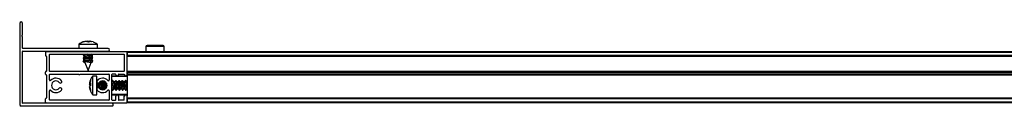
# Model space of a CAD drawing. Header units: millimetres. Extents: x 2867.23 to 2868.93, y 3696.15 to 3696.2.
# Tile 1 of 4: x 2867.2344 to 2867.656, y 3696.1503 to 3696.1863. Entities that reach past the tile are written whole.
import ezdxf

# ---------------------------------------------------------------- set-up
doc = ezdxf.new("R2010")
doc.units = ezdxf.units.MM
doc.layers.add('SANINDUSA', color=3, linetype='Continuous')

msp = doc.modelspace()

# ---------------------------------------------------------------- linework, layer by layer
at = {"layer": 'SANINDUSA'}
for p, q in [((2867.234422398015, 3696.185731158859), (2867.234422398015, 3696.150931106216)), ((2867.235622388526, 3696.180884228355), (2867.235622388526, 3696.185731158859)), ((2867.235598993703, 3696.180819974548), (2867.235392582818, 3696.180573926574)), ((2867.235392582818, 3696.180188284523), (2867.235598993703, 3696.179942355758)), ((2867.235622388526, 3696.175131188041), (2867.235622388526, 3696.179877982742)), ((2867.259672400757, 3696.176754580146), (2867.259672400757, 3696.175031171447)), ((2867.259672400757, 3696.176754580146), (2867.264447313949, 3696.176754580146)), ((2867.260006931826, 3696.176958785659), (2867.25974212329, 3696.176767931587)), ((2867.261486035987, 3696.177752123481), (2867.263035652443, 3696.178085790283)), ((2867.261673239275, 3696.177752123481), (2867.261486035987, 3696.177752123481)), ((2867.263245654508, 3696.178085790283), (2867.261673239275, 3696.177752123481)), ((2867.262953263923, 3696.177938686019), (2867.263541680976, 3696.178085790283)), ((2867.263611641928, 3696.177752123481), (2867.263245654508, 3696.178085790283)), ((2867.263803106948, 3696.178085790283), (2867.263398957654, 3696.177946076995)), ((2867.263555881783, 3696.177752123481), (2867.263733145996, 3696.177752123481)), ((2867.264559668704, 3696.177752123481), (2867.263611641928, 3696.177752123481)), ((2867.263733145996, 3696.177752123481), (2867.264099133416, 3696.178085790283)), ((2867.264052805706, 3696.177752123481), (2867.264099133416, 3696.178085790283)), ((2867.264099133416, 3696.178085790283), (2867.264411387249, 3696.178019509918)), ((2867.264309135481, 3696.178085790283), (2867.264240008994, 3696.177752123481)), ((2867.264309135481, 3696.178085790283), (2867.264559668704, 3696.177752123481)), ((2867.265858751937, 3696.177752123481), (2867.264309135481, 3696.178085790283)), ((2867.265137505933, 3696.177752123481), (2867.264391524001, 3696.177938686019)), ((2867.264447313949, 3696.176754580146), (2867.267672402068, 3696.176754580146)), ((2867.267612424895, 3696.176763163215), (2867.267144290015, 3696.177124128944)), ((2867.267672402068, 3696.175031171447), (2867.267672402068, 3696.176754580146)), ((2867.288444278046, 3696.175785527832), (2867.288425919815, 3696.173681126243)), ((2867.29630456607, 3696.175785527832), (2867.288444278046, 3696.175785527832)), ((2867.295804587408, 3696.176281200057), (2867.288944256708, 3696.176281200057)), ((2867.296322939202, 3696.173681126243), (2867.29630456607, 3696.175785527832)), ((2867.235622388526, 3696.162981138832), (2867.235622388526, 3696.173731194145)), ((2867.272322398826, 3696.175031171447), (2867.235722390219, 3696.175031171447)), ((2867.235722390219, 3696.173831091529), (2867.272322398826, 3696.173831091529)), ((2867.245422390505, 3696.173381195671), (2867.245422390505, 3696.171981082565)), ((2867.245722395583, 3696.173681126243), (2867.280122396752, 3696.173681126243)), ((2867.245822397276, 3696.171681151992), (2867.245722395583, 3696.171681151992)), ((2867.245922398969, 3696.171581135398), (2867.245922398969, 3696.165281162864)), ((2867.24712238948, 3696.165281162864), (2867.24712238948, 3696.172381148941)), ((2867.247222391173, 3696.172481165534), (2867.279122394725, 3696.172481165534)), ((2867.261602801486, 3696.171315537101), (2867.262177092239, 3696.170868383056)), ((2867.262222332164, 3696.171540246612), (2867.261604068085, 3696.171323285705)), ((2867.261995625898, 3696.17240975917), (2867.261618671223, 3696.17213629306)), ((2867.261995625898, 3696.171009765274), (2867.261618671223, 3696.170736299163)), ((2867.261628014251, 3696.172067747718), (2867.26221239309, 3696.171849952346)), ((2867.261995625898, 3696.173809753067), (2867.261818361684, 3696.173681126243)), ((2867.261903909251, 3696.172481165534), (2867.262177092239, 3696.172268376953)), ((2867.261968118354, 3696.173831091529), (2867.262160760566, 3696.173681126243)), ((2867.262023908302, 3696.173681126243), (2867.26212744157, 3696.173707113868)), ((2867.26221239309, 3696.172265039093), (2867.26221239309, 3696.171535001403)), ((2867.26512245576, 3696.171822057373), (2867.265740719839, 3696.17203901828)), ((2867.265132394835, 3696.17110775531), (2867.265132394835, 3696.171827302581)), ((2867.265716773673, 3696.171294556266), (2867.265132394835, 3696.171512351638)), ((2867.265741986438, 3696.170646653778), (2867.265167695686, 3696.171093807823)), ((2867.265741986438, 3696.172046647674), (2867.265184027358, 3696.172481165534)), ((2867.265440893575, 3696.173681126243), (2867.265248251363, 3696.173831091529)), ((2867.265349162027, 3696.173752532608), (2867.265457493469, 3696.173831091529)), ((2867.265349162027, 3696.172352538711), (2867.26552642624, 3696.172481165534)), ((2867.265349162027, 3696.170952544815), (2867.265726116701, 3696.171226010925)), ((2867.279222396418, 3696.172381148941), (2867.279222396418, 3696.165281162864)), ((2867.28042240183, 3696.173681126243), (2868.888422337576, 3696.173681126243)), ((2867.28042240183, 3696.173681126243), (2867.28042240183, 3696.173381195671)), ((2867.28042240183, 3696.173381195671), (2868.888422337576, 3696.173381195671)), ((2867.28042240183, 3696.173381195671), (2867.28042240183, 3696.171981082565)), ((2867.28042240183, 3696.163781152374), (2867.28042240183, 3696.173381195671)), ((2868.888422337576, 3696.171981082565), (2867.28042240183, 3696.171981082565)), ((2868.888422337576, 3696.171681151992), (2867.28042240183, 3696.171681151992)), ((2868.888422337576, 3696.171581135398), (2867.28042240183, 3696.171581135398)), ((2867.261602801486, 3696.169915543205), (2867.262177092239, 3696.16946838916)), ((2867.262222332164, 3696.170140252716), (2867.261604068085, 3696.169923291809)), ((2867.261995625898, 3696.169609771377), (2867.261618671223, 3696.169336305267)), ((2867.261628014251, 3696.170667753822), (2867.26221239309, 3696.17044995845)), ((2867.261628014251, 3696.169267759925), (2867.262296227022, 3696.169018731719)), ((2867.26221239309, 3696.170865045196), (2867.26221239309, 3696.170135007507)), ((2867.26221239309, 3696.1694650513), (2867.26221239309, 3696.169231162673)), ((2867.26221239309, 3696.169231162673), (2867.263672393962, 3696.165531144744)), ((2867.263926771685, 3696.169231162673), (2867.26221239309, 3696.169231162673)), ((2867.263672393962, 3696.165531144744), (2867.265038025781, 3696.168992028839)), ((2867.265033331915, 3696.168990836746), (2867.265740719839, 3696.169239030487)), ((2867.265038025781, 3696.168992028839), (2867.265038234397, 3696.168992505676)), ((2867.26512245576, 3696.170422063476), (2867.265740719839, 3696.170639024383)), ((2867.265132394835, 3696.169707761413), (2867.265132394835, 3696.170427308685)), ((2867.265716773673, 3696.16989456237), (2867.265132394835, 3696.170112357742)), ((2867.265741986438, 3696.169246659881), (2867.265167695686, 3696.169693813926)), ((2867.265349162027, 3696.169552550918), (2867.265726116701, 3696.169826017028)), ((2867.245422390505, 3696.163981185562), (2867.245422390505, 3696.164881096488)), ((2867.245722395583, 3696.16518114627), (2867.245822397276, 3696.16518114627)), ((2867.245822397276, 3696.16368113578), (2867.245722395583, 3696.16368113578)), ((2867.245922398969, 3696.163581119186), (2867.245922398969, 3696.153781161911)), ((2867.24712238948, 3696.161485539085), (2867.24712238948, 3696.163881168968)), ((2867.279122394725, 3696.16518114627), (2867.247222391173, 3696.16518114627)), ((2867.247222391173, 3696.163981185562), (2867.25962239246, 3696.163981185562)), ((2867.260222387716, 3696.163981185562), (2867.272622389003, 3696.163981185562)), ((2867.265703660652, 3696.163157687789), (2867.265533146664, 3696.162955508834)), ((2867.267401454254, 3696.163181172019), (2867.265677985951, 3696.163181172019)), ((2867.265677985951, 3696.155181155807), (2867.265677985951, 3696.163181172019)), ((2867.267401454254, 3696.155181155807), (2867.267401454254, 3696.163181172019)), ((2867.272722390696, 3696.163881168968), (2867.272722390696, 3696.161485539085)), ((2867.273922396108, 3696.152981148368), (2867.273922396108, 3696.163881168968)), ((2867.28042240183, 3696.162981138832), (2867.273922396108, 3696.162981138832)), ((2867.275422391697, 3696.163981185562), (2867.274022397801, 3696.163981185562)), ((2867.28042240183, 3696.163181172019), (2867.274122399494, 3696.163181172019)), ((2867.27552239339, 3696.163781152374), (2867.27552239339, 3696.163881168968)), ((2867.276722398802, 3696.163881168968), (2867.276722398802, 3696.163781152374)), ((2867.276822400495, 3696.163981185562), (2867.279122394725, 3696.163981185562)), ((2867.279222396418, 3696.163781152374), (2867.279222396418, 3696.163881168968)), ((2867.28042240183, 3696.165281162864), (2868.888422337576, 3696.165281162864)), ((2867.28042240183, 3696.16518114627), (2868.888422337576, 3696.16518114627)), ((2867.28042240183, 3696.164881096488), (2868.888422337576, 3696.164881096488)), ((2867.28042240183, 3696.164881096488), (2867.28042240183, 3696.163981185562)), ((2868.888422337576, 3696.163981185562), (2867.28042240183, 3696.163981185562)), ((2867.28042240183, 3696.163781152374), (2867.28042240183, 3696.16368113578)), ((2868.888422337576, 3696.16368113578), (2867.28042240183, 3696.16368113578)), ((2867.28042240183, 3696.163581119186), (2867.28042240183, 3696.16368113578)), ((2868.888422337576, 3696.163581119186), (2867.28042240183, 3696.163581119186)), ((2867.28042240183, 3696.163581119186), (2867.28042240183, 3696.154581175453)), ((2867.235622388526, 3696.151631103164), (2867.235622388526, 3696.162381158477)), ((2867.264547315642, 3696.160762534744), (2867.264346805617, 3696.159870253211)), ((2867.264346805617, 3696.159870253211), (2867.26468050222, 3696.160333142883)), ((2867.26468050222, 3696.159795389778), (2867.264346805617, 3696.159870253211)), ((2867.264383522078, 3696.15986202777), (2867.264346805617, 3696.159686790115)), ((2867.264419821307, 3696.15985380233), (2867.264346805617, 3696.159520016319)), ((2867.264346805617, 3696.159516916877), (2867.264420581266, 3696.15985368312)), ((2867.264346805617, 3696.159520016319), (2867.264600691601, 3696.159088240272)), ((2867.264346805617, 3696.159516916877), (2867.26468050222, 3696.159480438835)), ((2867.26468050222, 3696.159419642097), (2867.264346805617, 3696.158845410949)), ((2867.264483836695, 3696.158857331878), (2867.264346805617, 3696.158842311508)), ((2867.264346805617, 3696.158845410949), (2867.26468050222, 3696.157321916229)), ((2867.264346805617, 3696.158675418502), (2867.264527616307, 3696.158763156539)), ((2867.264346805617, 3696.158671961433), (2867.264525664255, 3696.158753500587)), ((2867.264456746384, 3696.158693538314), (2867.264346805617, 3696.158675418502)), ((2867.264346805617, 3696.158605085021), (2867.264463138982, 3696.158626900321)), ((2867.264346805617, 3696.158608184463), (2867.264630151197, 3696.157262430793)), ((2867.264346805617, 3696.158605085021), (2867.264628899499, 3696.157266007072)), ((2867.264346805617, 3696.158493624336), (2867.264551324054, 3696.15758179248)), ((2867.26468050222, 3696.157006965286), (2867.264346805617, 3696.158492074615)), ((2867.264444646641, 3696.160304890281), (2867.264612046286, 3696.161051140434)), ((2867.264463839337, 3696.160312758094), (2867.26468050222, 3696.161341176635)), ((2867.264464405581, 3696.160312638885), (2867.264632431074, 3696.161110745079)), ((2867.26468050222, 3696.161282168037), (2867.264476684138, 3696.160309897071)), ((2867.26468050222, 3696.161278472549), (2867.264477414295, 3696.160309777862)), ((2867.264697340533, 3696.161300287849), (2867.264516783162, 3696.160773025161)), ((2867.26468050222, 3696.161045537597), (2867.264517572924, 3696.160300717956)), ((2867.26468050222, 3696.160333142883), (2867.26468050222, 3696.159419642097)), ((2867.26468050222, 3696.159419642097), (2867.26468050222, 3696.158942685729)), ((2867.26760145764, 3696.160333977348), (2867.26760145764, 3696.158028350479)), ((2867.268961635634, 3696.160641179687), (2867.268884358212, 3696.160772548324)), ((2867.269603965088, 3696.160641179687), (2867.268926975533, 3696.160641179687)), ((2867.269020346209, 3696.160641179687), (2867.26893438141, 3696.160804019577)), ((2867.269209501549, 3696.160641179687), (2867.269118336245, 3696.160902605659)), ((2867.269800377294, 3696.161077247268), (2867.269579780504, 3696.160587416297)), ((2867.27036162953, 3696.160641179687), (2867.270108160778, 3696.161072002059)), ((2867.270245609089, 3696.160838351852), (2867.270184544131, 3696.161062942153)), ((2867.270420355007, 3696.160641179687), (2867.270198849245, 3696.161060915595)), ((2867.270240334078, 3696.161054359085), (2867.270217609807, 3696.161025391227)), ((2867.271003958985, 3696.160641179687), (2867.270326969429, 3696.160641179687)), ((2867.270334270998, 3696.160804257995), (2867.27036803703, 3696.161028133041)), ((2867.270609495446, 3696.160641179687), (2867.270485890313, 3696.160995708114)), ((2867.271038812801, 3696.160718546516), (2867.270979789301, 3696.160587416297)), ((2867.274048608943, 3696.16118429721), (2867.273922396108, 3696.16090415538)), ((2867.274561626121, 3696.160641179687), (2867.274236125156, 3696.161194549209)), ((2867.274620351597, 3696.160641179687), (2867.274334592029, 3696.161182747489)), ((2867.275203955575, 3696.160641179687), (2867.274526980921, 3696.160641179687)), ((2867.27544860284, 3696.16118429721), (2867.275179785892, 3696.160587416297)), ((2867.275961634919, 3696.160641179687), (2867.275636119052, 3696.161194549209)), ((2867.276020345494, 3696.160641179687), (2867.275734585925, 3696.161182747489)), ((2867.276603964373, 3696.160641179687), (2867.275926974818, 3696.160641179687)), ((2867.276848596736, 3696.16118429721), (2867.276579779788, 3696.160587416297)), ((2867.277361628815, 3696.160641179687), (2867.27703612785, 3696.161194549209)), ((2867.277420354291, 3696.160641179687), (2867.277134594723, 3696.161182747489)), ((2867.278003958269, 3696.160641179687), (2867.277326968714, 3696.160641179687)), ((2867.278248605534, 3696.16118429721), (2867.277979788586, 3696.160587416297)), ((2867.278761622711, 3696.160641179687), (2867.278436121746, 3696.161194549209)), ((2867.278820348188, 3696.160641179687), (2867.27853458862, 3696.161182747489)), ((2867.279403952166, 3696.160641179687), (2867.278726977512, 3696.160641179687)), ((2867.27964859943, 3696.16118429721), (2867.279379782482, 3696.160587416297)), ((2867.280161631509, 3696.160641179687), (2867.279836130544, 3696.161194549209)), ((2867.280220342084, 3696.160641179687), (2867.279934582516, 3696.161182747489)), ((2867.28042240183, 3696.160641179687), (2867.280126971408, 3696.160641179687)), ((2867.24712238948, 3696.152981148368), (2867.24712238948, 3696.156876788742)), ((2867.264517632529, 3696.15759013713), (2867.264698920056, 3696.157062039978)), ((2867.26468050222, 3696.157321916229), (2867.26468050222, 3696.157006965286)), ((2867.26468832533, 3696.157046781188), (2867.264745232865, 3696.156913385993)), ((2867.265677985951, 3696.155181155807), (2867.267401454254, 3696.155181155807)), ((2867.269006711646, 3696.15751634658), (2867.269123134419, 3696.15777479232)), ((2867.269072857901, 3696.157721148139), (2867.269741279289, 3696.157721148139)), ((2867.269493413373, 3696.157721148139), (2867.269639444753, 3696.157302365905)), ((2867.269682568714, 3696.157721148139), (2867.269914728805, 3696.157281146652)), ((2867.269701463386, 3696.157791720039), (2867.269716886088, 3696.157762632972)), ((2867.269738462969, 3696.157721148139), (2867.269701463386, 3696.157722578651)), ((2867.269716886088, 3696.157762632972), (2867.269999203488, 3696.157282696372)), ((2867.269745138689, 3696.157289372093), (2867.269787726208, 3696.157521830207)), ((2867.269842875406, 3696.157282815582), (2867.269885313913, 3696.157336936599)), ((2867.270319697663, 3696.157323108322), (2867.270523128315, 3696.15777479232)), ((2867.270472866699, 3696.157721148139), (2867.271138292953, 3696.157721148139)), ((2867.270893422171, 3696.157721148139), (2867.270943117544, 3696.157578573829)), ((2867.27108256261, 3696.157721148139), (2867.271099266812, 3696.157689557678)), ((2867.271101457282, 3696.157791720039), (2867.271116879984, 3696.157762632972)), ((2867.271138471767, 3696.157721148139), (2867.271101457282, 3696.157722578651)), ((2867.271116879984, 3696.157762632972), (2867.27114030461, 3696.157722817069)), ((2867.27248555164, 3696.157170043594), (2867.272506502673, 3696.157109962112)), ((2867.272506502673, 3696.157109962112), (2867.272519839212, 3696.157160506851)), ((2867.272507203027, 3696.157109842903), (2867.272540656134, 3696.157152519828)), ((2867.272722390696, 3696.156876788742), (2867.272722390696, 3696.152981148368)), ((2867.273922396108, 3696.157753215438), (2867.274266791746, 3696.157167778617)), ((2867.273922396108, 3696.157721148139), (2867.27394129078, 3696.157721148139)), ((2867.273938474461, 3696.157721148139), (2867.273922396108, 3696.157717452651)), ((2867.273922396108, 3696.157645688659), (2867.274168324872, 3696.157179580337)), ((2867.273922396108, 3696.155381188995), (2867.28042240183, 3696.155381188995)), ((2867.274122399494, 3696.155181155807), (2867.28042240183, 3696.155181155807)), ((2867.274454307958, 3696.157178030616), (2867.274723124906, 3696.15777479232)), ((2867.274672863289, 3696.157721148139), (2867.275341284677, 3696.157721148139)), ((2867.275282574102, 3696.157721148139), (2867.27556833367, 3696.157179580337)), ((2867.275301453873, 3696.157791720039), (2867.275316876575, 3696.157762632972)), ((2867.275338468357, 3696.157721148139), (2867.275301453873, 3696.157722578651)), ((2867.275316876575, 3696.157762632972), (2867.275666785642, 3696.157167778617)), ((2867.27552239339, 3696.152981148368), (2867.27552239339, 3696.154581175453)), ((2867.275854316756, 3696.157178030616), (2867.276123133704, 3696.15777479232)), ((2867.276072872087, 3696.157721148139), (2867.276741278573, 3696.157721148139)), ((2867.276682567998, 3696.157721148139), (2867.276968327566, 3696.157179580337)), ((2867.276701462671, 3696.157791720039), (2867.276716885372, 3696.157762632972)), ((2867.276738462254, 3696.157721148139), (2867.276701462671, 3696.157722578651)), ((2867.276716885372, 3696.157762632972), (2867.27706679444, 3696.157167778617)), ((2867.276722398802, 3696.154581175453), (2867.276722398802, 3696.152981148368)), ((2867.277254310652, 3696.157178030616), (2867.2775231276, 3696.15777479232)), ((2867.277472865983, 3696.157721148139), (2867.278141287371, 3696.157721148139)), ((2867.278082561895, 3696.157721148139), (2867.278368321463, 3696.157179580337)), ((2867.278101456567, 3696.157791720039), (2867.278116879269, 3696.157762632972)), ((2867.278138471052, 3696.157721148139), (2867.278101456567, 3696.157722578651)), ((2867.278116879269, 3696.157762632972), (2867.278466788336, 3696.157167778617)), ((2867.27865431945, 3696.157178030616), (2867.278923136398, 3696.15777479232)), ((2867.27887285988, 3696.157721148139), (2867.279541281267, 3696.157721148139)), ((2867.279222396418, 3696.152981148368), (2867.279222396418, 3696.154581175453)), ((2867.279482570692, 3696.157721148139), (2867.279768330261, 3696.157179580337)), ((2867.279501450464, 3696.157791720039), (2867.279516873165, 3696.157762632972)), ((2867.279538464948, 3696.157721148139), (2867.279501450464, 3696.157722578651)), ((2867.279516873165, 3696.157762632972), (2867.279866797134, 3696.157167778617)), ((2867.280054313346, 3696.157178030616), (2867.280323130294, 3696.15777479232)), ((2867.280272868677, 3696.157721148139), (2867.28042240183, 3696.157721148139)), ((2867.28042240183, 3696.151981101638), (2867.28042240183, 3696.154581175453)), ((2867.274122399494, 3696.150331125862), (2867.235022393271, 3696.150331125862)), ((2867.273822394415, 3696.15153108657), (2867.235722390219, 3696.15153108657)), ((2867.245422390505, 3696.151981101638), (2867.245422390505, 3696.153381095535)), ((2867.245722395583, 3696.153681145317), (2867.245822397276, 3696.153681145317)), ((2867.245722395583, 3696.151681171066), (2867.280122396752, 3696.151681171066)), ((2867.272622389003, 3696.152881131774), (2867.247222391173, 3696.152881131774)), ((2867.274022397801, 3696.152881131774), (2867.275422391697, 3696.152881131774)), ((2867.274422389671, 3696.150631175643), (2867.274422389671, 3696.150931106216)), ((2867.279122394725, 3696.152881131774), (2867.276822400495, 3696.152881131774)), ((2867.28042240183, 3696.153781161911), (2868.888422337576, 3696.153781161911)), ((2868.888422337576, 3696.153681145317), (2867.28042240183, 3696.153681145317)), ((2868.888422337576, 3696.153381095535), (2867.28042240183, 3696.153381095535)), ((2867.28042240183, 3696.153381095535), (2867.28042240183, 3696.151981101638)), ((2868.888422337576, 3696.151981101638), (2867.28042240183, 3696.151981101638)), ((2867.28042240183, 3696.151981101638), (2867.28042240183, 3696.151681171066)), ((2868.888422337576, 3696.151681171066), (2867.28042240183, 3696.151681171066))]:
    msp.add_line(p, q, dxfattribs=at)
at = {"layer": 'SANINDUSA', "flags": 128}
for points in [[(2867.261628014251, 3696.172067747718), (2867.261619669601, 3696.172137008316), (2867.261906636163, 3696.172249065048), (2867.26212744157, 3696.172307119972)], [(2867.26221239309, 3696.172254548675), (2867.262203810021, 3696.172257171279), (2867.262203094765, 3696.172275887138), (2867.262422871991, 3696.172257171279), (2867.262828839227, 3696.172203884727), (2867.263357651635, 3696.17212449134), (2867.263926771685, 3696.172031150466)], [(2867.263780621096, 3696.173831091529), (2867.264079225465, 3696.173781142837), (2867.264650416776, 3696.173681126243)], [(2867.265132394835, 3696.171321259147), (2867.265365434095, 3696.171326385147), (2867.265699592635, 3696.171300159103), (2867.265726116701, 3696.171226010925)], [(2867.261628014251, 3696.170667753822), (2867.261619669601, 3696.170737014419), (2867.261906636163, 3696.170849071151), (2867.26212744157, 3696.170907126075)], [(2867.261628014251, 3696.169267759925), (2867.261619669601, 3696.169337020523), (2867.261906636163, 3696.169449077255), (2867.26212744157, 3696.169507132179)], [(2867.26221239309, 3696.170854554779), (2867.262203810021, 3696.170857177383), (2867.262203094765, 3696.170875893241), (2867.262422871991, 3696.170857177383), (2867.262828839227, 3696.17080389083), (2867.263357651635, 3696.170724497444), (2867.263926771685, 3696.17063115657)], [(2867.26221239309, 3696.169454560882), (2867.262203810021, 3696.169457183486), (2867.262203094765, 3696.169475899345), (2867.262422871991, 3696.169457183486), (2867.262828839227, 3696.169403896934), (2867.263357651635, 3696.169324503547), (2867.263926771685, 3696.169231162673)], [(2867.265132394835, 3696.169921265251), (2867.265365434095, 3696.16992639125), (2867.265699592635, 3696.169900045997), (2867.265726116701, 3696.169826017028)], [(2867.273922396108, 3696.160425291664), (2867.273932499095, 3696.160564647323), (2867.274007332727, 3696.161062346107), (2867.274119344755, 3696.161273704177), (2867.274236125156, 3696.161194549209)], [(2867.274454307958, 3696.157178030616), (2867.274383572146, 3696.157088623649), (2867.274251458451, 3696.1571957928), (2867.274119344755, 3696.15760527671), (2867.274007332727, 3696.158254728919), (2867.273932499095, 3696.159045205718), (2867.273922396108, 3696.159224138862)], [(2867.27444560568, 3696.160838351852), (2867.274383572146, 3696.161065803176), (2867.274251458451, 3696.16127668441), (2867.274182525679, 3696.161261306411)], [(2867.275854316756, 3696.157178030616), (2867.275783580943, 3696.157088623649), (2867.275651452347, 3696.1571957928), (2867.275519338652, 3696.15760527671), (2867.275407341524, 3696.158254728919), (2867.275332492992, 3696.159045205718), (2867.275306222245, 3696.159856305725), (2867.275332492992, 3696.160564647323), (2867.275407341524, 3696.161062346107), (2867.275519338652, 3696.161273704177), (2867.275636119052, 3696.161194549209)], [(2867.275845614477, 3696.160838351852), (2867.275783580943, 3696.161065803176), (2867.275651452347, 3696.16127668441), (2867.275585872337, 3696.161264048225)], [(2867.277254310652, 3696.157178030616), (2867.27718357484, 3696.157088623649), (2867.277051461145, 3696.1571957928), (2867.27691934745, 3696.15760527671), (2867.276807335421, 3696.158254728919), (2867.276732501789, 3696.159045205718), (2867.276706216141, 3696.159856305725), (2867.276732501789, 3696.160564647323), (2867.276807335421, 3696.161062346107), (2867.27691934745, 3696.161273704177), (2867.27703612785, 3696.161194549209)], [(2867.277245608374, 3696.160838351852), (2867.27718357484, 3696.161065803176), (2867.277051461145, 3696.16127668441), (2867.276982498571, 3696.161261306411)], [(2867.27865431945, 3696.157178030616), (2867.278583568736, 3696.157088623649), (2867.278451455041, 3696.1571957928), (2867.278319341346, 3696.15760527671), (2867.278207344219, 3696.158254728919), (2867.278132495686, 3696.159045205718), (2867.278106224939, 3696.159856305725), (2867.278132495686, 3696.160564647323), (2867.278207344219, 3696.161062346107), (2867.278319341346, 3696.161273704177), (2867.278436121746, 3696.161194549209)], [(2867.27864560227, 3696.160838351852), (2867.278583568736, 3696.161065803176), (2867.278451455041, 3696.16127668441), (2867.278385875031, 3696.161264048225)], [(2867.280054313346, 3696.157178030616), (2867.279983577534, 3696.157088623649), (2867.279851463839, 3696.1571957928), (2867.279719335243, 3696.15760527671), (2867.279607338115, 3696.158254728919), (2867.279532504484, 3696.159045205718), (2867.279506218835, 3696.159856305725), (2867.279532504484, 3696.160564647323), (2867.279607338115, 3696.161062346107), (2867.279719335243, 3696.161273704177), (2867.279836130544, 3696.161194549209)], [(2867.280045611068, 3696.160838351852), (2867.279983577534, 3696.161065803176), (2867.279851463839, 3696.16127668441), (2867.279785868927, 3696.161264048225)], [(2867.267401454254, 3696.157521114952), (2867.267405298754, 3696.157560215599), (2867.267405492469, 3696.157561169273)], [(2867.274168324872, 3696.157179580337), (2867.274251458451, 3696.157085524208), (2867.274320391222, 3696.157100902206)], [(2867.27556833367, 3696.157179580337), (2867.275651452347, 3696.157085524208), (2867.275724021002, 3696.157104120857)], [(2867.276968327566, 3696.157179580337), (2867.277051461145, 3696.157085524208), (2867.277120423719, 3696.157100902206)], [(2867.278368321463, 3696.157179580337), (2867.278451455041, 3696.157085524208), (2867.278524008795, 3696.157104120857)], [(2867.279768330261, 3696.157179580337), (2867.279851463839, 3696.157085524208), (2867.279924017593, 3696.157104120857)]]:
    msp.add_lwpolyline(points, dxfattribs=at)
at = {"layer": 'SANINDUSA'}
for centre, radius, start, end in [((2867.235022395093, 3696.185731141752), 0.0006000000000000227, 0, 180), ((2867.235622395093, 3696.180381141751), 0.0003000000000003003, 139.9999999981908, 220.0000000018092), ((2867.235522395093, 3696.180884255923), 0.0001000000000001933, 319.9999999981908, 0), ((2867.235522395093, 3696.17987802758), 0.0001000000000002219, 0, 40.00000000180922), ((2867.288944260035, 3696.175781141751), 0.0005000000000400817, 90, 179.5000000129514), ((2867.295804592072, 3696.175781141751), 0.0005000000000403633, 0.4999999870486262, 90), ((2867.235722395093, 3696.175131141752), 0.0001000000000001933, 180, 270), ((2867.235722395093, 3696.173731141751), 0.0001000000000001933, 90, 180), ((2867.245722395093, 3696.173381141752), 0.0003000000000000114, 90, 180), ((2867.245722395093, 3696.171981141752), 0.0003000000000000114, 180, 270), ((2867.245822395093, 3696.171581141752), 0.0001000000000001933, 0, 90), ((2867.247222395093, 3696.172381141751), 9.999999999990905e-05, 90, 180), ((2867.260277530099, 3696.150216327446), 0.021140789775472, 75.0237057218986, 86.40589215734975), ((2867.261838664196, 3696.158062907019), 0.01451060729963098, 74.40055042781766, 83.53243168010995), ((2867.262897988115, 3696.162842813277), 0.00855748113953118, 74.61933256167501, 82.71172069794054), ((2867.272322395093, 3696.174431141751), 0.0006000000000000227, 270, 90), ((2867.279122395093, 3696.172381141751), 0.0001000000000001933, 0, 90), ((2867.280122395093, 3696.173381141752), 0.0003000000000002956, 0, 90), ((2867.260274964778, 3696.148800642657), 0.02115661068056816, 75.02797557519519, 86.40162233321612), ((2867.262897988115, 3696.16144281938), 0.008557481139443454, 74.61933256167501, 82.71172069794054), ((2867.235747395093, 3696.162681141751), 0.0003249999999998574, 112.6198649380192, 247.3801350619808), ((2867.245722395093, 3696.164881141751), 0.0003000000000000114, 90, 180), ((2867.245722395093, 3696.163981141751), 0.0003000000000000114, 180, 270), ((2867.245822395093, 3696.165281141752), 0.0001000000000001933, 270, 0), ((2867.245822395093, 3696.163581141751), 9.999999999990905e-05, 0, 90), ((2867.247222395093, 3696.165281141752), 0.0001000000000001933, 180, 270), ((2867.247222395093, 3696.163881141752), 0.0001000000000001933, 90, 180), ((2867.259922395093, 3696.164106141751), 0.0003250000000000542, 202.6198649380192, 337.3801350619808), ((2867.272622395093, 3696.163881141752), 9.999999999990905e-05, 0, 90), ((2867.274022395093, 3696.163881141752), 9.999999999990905e-05, 90, 180), ((2867.274122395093, 3696.162981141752), 0.0002000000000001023, 90, 180), ((2867.275422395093, 3696.163881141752), 0.0001000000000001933, 0, 90), ((2867.276122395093, 3696.163781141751), 0.0006000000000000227, 180, 0), ((2867.276822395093, 3696.163881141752), 9.999999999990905e-05, 90, 180), ((2867.279122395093, 3696.165281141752), 0.0001000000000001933, 270, 0), ((2867.279122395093, 3696.163881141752), 9.999999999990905e-05, 0, 90), ((2867.279822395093, 3696.163781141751), 0.0006000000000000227, 180, 0), ((2867.247422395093, 3696.161485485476), 0.0003000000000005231, 180, 317.3320744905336), ((2867.249922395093, 3696.159181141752), 0.003100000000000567, 39.79181950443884, 137.3320744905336), ((2867.249922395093, 3696.159181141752), 0.001900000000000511, 39.79181950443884, 320.2081804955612), ((2867.251843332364, 3696.160781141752), 0.0006000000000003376, 219.7918195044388, 39.79181950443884), ((2867.268001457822, 3696.160781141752), 0.0006000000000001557, 140.2081804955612, 320.2081804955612), ((2867.269922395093, 3696.159181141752), 0.003100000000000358, 42.66792550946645, 140.2081804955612), ((2867.280397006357, 3696.159821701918), 0.0120909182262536, 177.8787147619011, 188.7451187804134), ((2867.269922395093, 3696.159181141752), 0.001899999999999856, 219.7918195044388, 140.2081804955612), ((2867.272337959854, 3696.159281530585), 0.003646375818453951, 158.1068506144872, 203.7913734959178), ((2867.277850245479, 3696.159602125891), 0.008173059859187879, 169.5968435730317, 196.4821540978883), ((2867.27373791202, 3696.159281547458), 0.003646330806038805, 158.1068520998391, 203.7919750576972), ((2867.281958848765, 3696.159746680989), 0.01085631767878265, 175.2788467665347, 190.1011884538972), ((2867.279835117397, 3696.159630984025), 0.008278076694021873, 176.6943794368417, 188.5064667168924), ((2867.272422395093, 3696.161485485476), 0.0002999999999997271, 222.6679255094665, 0), ((2867.277937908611, 3696.159281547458), 0.003646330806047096, 158.1068520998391, 203.7919750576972), ((2867.279337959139, 3696.159281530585), 0.003646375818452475, 158.1068506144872, 203.7913734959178), ((2867.280737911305, 3696.159281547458), 0.003646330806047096, 158.1068520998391, 203.7919750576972), ((2867.282137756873, 3696.15928152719), 0.003646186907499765, 158.1056001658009, 203.7926239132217), ((2867.283537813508, 3696.159281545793), 0.003646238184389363, 158.1062390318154, 203.7925881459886), ((2867.247422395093, 3696.156876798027), 0.0003000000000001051, 42.66792550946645, 180), ((2867.249922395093, 3696.159181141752), 0.003100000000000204, 222.6679255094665, 320.2081804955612), ((2867.251843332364, 3696.157581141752), 0.0006000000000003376, 320.2081804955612, 140.2081804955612), ((2867.268001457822, 3696.157581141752), 0.0006000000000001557, 39.79181950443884, 219.7918195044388), ((2867.269922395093, 3696.159181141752), 0.003100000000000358, 219.7918195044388, 317.3320744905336), ((2867.272422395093, 3696.156876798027), 0.0002999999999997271, 0, 137.3320744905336), ((2867.274122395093, 3696.155381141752), 0.0002000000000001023, 180, 270), ((2867.276122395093, 3696.154581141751), 0.000600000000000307, 0, 180), ((2867.279822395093, 3696.154581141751), 0.0006000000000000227, 0, 180), ((2867.235022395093, 3696.150931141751), 0.0006000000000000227, 180, 270), ((2867.235722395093, 3696.151631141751), 0.0001000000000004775, 180, 270), ((2867.245722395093, 3696.153381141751), 0.0002999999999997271, 90, 180), ((2867.245722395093, 3696.151981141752), 0.0003000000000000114, 180, 270), ((2867.245822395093, 3696.153781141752), 0.0001000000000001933, 270, 0), ((2867.247222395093, 3696.152981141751), 0.0001000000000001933, 180, 270), ((2867.272622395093, 3696.152981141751), 9.999999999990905e-05, 270, 0), ((2867.273822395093, 3696.150931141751), 0.0006000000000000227, 0, 90), ((2867.274022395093, 3696.152981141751), 9.999999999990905e-05, 180, 270), ((2867.274122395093, 3696.150631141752), 0.0003000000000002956, 270, 0), ((2867.275422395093, 3696.152981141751), 9.999999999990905e-05, 270, 0), ((2867.276822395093, 3696.152981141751), 0.0001000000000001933, 180, 270), ((2867.279122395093, 3696.152981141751), 0.0001000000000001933, 270, 0), ((2867.280122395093, 3696.151981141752), 0.0003000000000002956, 270, 0)]:
    msp.add_arc(centre, radius, start, end, dxfattribs=at)
for centre, major_axis, ratio, start_param, end_param in [((2867.263672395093, 3696.172026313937), (0.001459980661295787, -0.0002389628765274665), 0.03144656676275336, 1.400823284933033, 3.14673963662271), ((2867.263672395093, 3696.170626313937), (0.001459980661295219, -0.0002389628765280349), 0.03144656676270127, 1.400823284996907, 3.146739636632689), ((2867.263672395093, 3696.169226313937), (0.001459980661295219, -0.0002389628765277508), 0.03144656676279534, 1.40082328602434, 3.146739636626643), ((2867.269006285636, 3696.159181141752), (-8.132108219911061e-05, 0.001459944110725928), 0.157089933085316, 6.2744353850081, 9.06418403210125), ((2867.270406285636, 3696.159181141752), (-8.13210821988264e-05, 0.001459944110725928), 0.1570899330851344, 6.274435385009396, 9.064184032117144), ((2867.271806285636, 3696.159181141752), (-8.132108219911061e-05, 0.001459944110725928), 0.1570899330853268, 0.8824429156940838, 2.113694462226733), ((2867.274606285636, 3696.159181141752), (-8.132108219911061e-05, 0.001459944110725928), 0.1570899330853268, 6.2744353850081, 9.064184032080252), ((2867.276006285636, 3696.159181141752), (-8.13210821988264e-05, 0.001459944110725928), 0.1570899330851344, 6.274435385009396, 9.064184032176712), ((2867.277406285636, 3696.159181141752), (-8.132108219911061e-05, 0.001459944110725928), 0.1570899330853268, 6.274435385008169, 9.064184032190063), ((2867.278806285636, 3696.159181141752), (-8.13210821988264e-05, 0.001459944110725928), 0.1570899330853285, 6.274435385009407, 9.0641840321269), ((2867.280206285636, 3696.159181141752), (-8.132108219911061e-05, 0.001459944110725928), 0.1570899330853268, 6.274435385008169, 9.064184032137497)]:
    msp.add_ellipse(centre, major_axis=major_axis, ratio=ratio, start_param=start_param, end_param=end_param, dxfattribs=at)
for points, knots in [([(2867.26146399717, 3696.177709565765), (2867.261194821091, 3696.177616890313), (2867.260565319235, 3696.177400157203), (2867.260030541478, 3696.177001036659), (2867.259724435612, 3696.176772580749)], [0, 0, 0, 0, 0.427601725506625, 1, 1, 1, 1]), ([(2867.262745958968, 3696.178027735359), (2867.26243268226, 3696.177986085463), (2867.261661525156, 3696.177883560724), (2867.260965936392, 3696.177529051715), (2867.260552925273, 3696.177318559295)], [0, 0, 0, 0, 0.4062423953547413, 1, 1, 1, 1]), ([(2867.265428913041, 3696.177853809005), (2867.265170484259, 3696.177943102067), (2867.264824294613, 3696.178062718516), (2867.264461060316, 3696.178068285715), (2867.264368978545, 3696.178069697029)], [0, 0, 0, 0, 0.7464948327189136, 1, 1, 1, 1]), ([(2867.267605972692, 3696.176770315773), (2867.267459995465, 3696.176888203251), (2867.266984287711, 3696.177272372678), (2867.266375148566, 3696.177600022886), (2867.265904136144, 3696.177724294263), (2867.26584338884, 3696.177740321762)], [0, 0, 0, 0, 0.2783007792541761, 0.9069211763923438, 1, 1, 1, 1]), ([(2867.262223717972, 3696.171536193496), (2867.262226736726, 3696.171537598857), (2867.262235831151, 3696.171541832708), (2867.262370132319, 3696.171533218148), (2867.262648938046, 3696.17150589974), (2867.263061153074, 3696.171457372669), (2867.263527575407, 3696.171396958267), (2867.263836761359, 3696.171352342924), (2867.263983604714, 3696.171331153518)], [0, 0, 0, 0, 0.08099657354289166, 0.2440137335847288, 0.4362171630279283, 0.6292671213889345, 0.8239258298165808, 1, 1, 1, 1]), ([(2867.263926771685, 3696.172031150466), (2867.26408697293, 3696.172007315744), (2867.264407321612, 3696.171959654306), (2867.26479780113, 3696.171897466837), (2867.265052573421, 3696.171851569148), (2867.265147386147, 3696.171829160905), (2867.265125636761, 3696.171826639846), (2867.265121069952, 3696.171826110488)], [0, 0, 0, 0, 0.2359444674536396, 0.4718096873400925, 0.7061487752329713, 0.9382988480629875, 1, 1, 1, 1]), ([(2867.262223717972, 3696.1701361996), (2867.262226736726, 3696.170137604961), (2867.262235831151, 3696.170141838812), (2867.262370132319, 3696.170133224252), (2867.262648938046, 3696.170105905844), (2867.263061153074, 3696.170057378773), (2867.263527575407, 3696.169996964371), (2867.263836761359, 3696.169952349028), (2867.263983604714, 3696.169931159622)], [0, 0, 0, 0, 0.08099657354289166, 0.2440137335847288, 0.4362171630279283, 0.6292671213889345, 0.8239258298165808, 1, 1, 1, 1]), ([(2867.263926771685, 3696.17063115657), (2867.264086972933, 3696.17060732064), (2867.26440732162, 3696.170559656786), (2867.2647978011, 3696.170497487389), (2867.265052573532, 3696.170451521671), (2867.265147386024, 3696.17042930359), (2867.265125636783, 3696.170426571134), (2867.265121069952, 3696.170425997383)], [0, 0, 0, 0, 0.2359442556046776, 0.471809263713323, 0.7061481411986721, 0.9382980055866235, 1, 1, 1, 1]), ([(2867.263926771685, 3696.169231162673), (2867.264086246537, 3696.169200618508), (2867.26440496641, 3696.169139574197), (2867.264778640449, 3696.169064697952), (2867.264992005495, 3696.169015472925), (2867.265071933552, 3696.168991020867), (2867.265034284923, 3696.168992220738), (2867.265032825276, 3696.168992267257)], [0, 0, 0, 0, 0.2515444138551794, 0.5027263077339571, 0.7490934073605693, 0.9902722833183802, 1, 1, 1, 1]), ([(2867.265662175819, 3696.163156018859), (2867.265655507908, 3696.163148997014), (2867.26532869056, 3696.162804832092), (2867.264974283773, 3696.162173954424), (2867.264765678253, 3696.161515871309), (2867.264697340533, 3696.161300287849)], [0, 0, 0, 0, 0.01381113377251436, 0.6769313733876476, 1, 1, 1, 1]), ([(2867.264843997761, 3696.161728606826), (2867.264805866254, 3696.161664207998), (2867.264729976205, 3696.161536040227), (2867.264699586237, 3696.161390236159), (2867.264684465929, 3696.161317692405)], [0, 0, 0, 0, 0.5024572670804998, 1, 1, 1, 1]), ([(2867.268212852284, 3696.158132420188), (2867.268198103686, 3696.158212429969), (2867.268162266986, 3696.158406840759), (2867.268121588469, 3696.158833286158), (2867.268097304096, 3696.159279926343), (2867.268091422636, 3696.159684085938), (2867.268095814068, 3696.159994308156), (2867.268110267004, 3696.160142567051), (2867.26811566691, 3696.160197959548)], [0, 0, 0, 0, 0.1490590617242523, 0.3621893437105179, 0.5734116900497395, 0.7174464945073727, 0.8944323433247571, 1, 1, 1, 1]), ([(2867.269701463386, 3696.157791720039), (2867.269677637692, 3696.157858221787), (2867.269629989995, 3696.157991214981), (2867.269567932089, 3696.158370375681), (2867.269521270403, 3696.158830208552), (2867.269497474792, 3696.159279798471), (2867.269491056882, 3696.15968578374), (2867.269498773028, 3696.160059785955), (2867.269527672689, 3696.160380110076), (2867.269558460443, 3696.160566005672), (2867.269580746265, 3696.160584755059), (2867.269582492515, 3696.160586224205)], [0, 0, 0, 0, 0.1332390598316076, 0.2664574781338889, 0.3987898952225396, 0.5299373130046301, 0.6193680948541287, 0.7292580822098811, 0.8587985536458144, 0.9889358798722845, 1, 1, 1, 1]), ([(2867.271101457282, 3696.157791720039), (2867.271077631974, 3696.157858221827), (2867.271029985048, 3696.157991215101), (2867.27096792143, 3696.158370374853), (2867.270921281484, 3696.158830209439), (2867.270897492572, 3696.159279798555), (2867.270891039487, 3696.159685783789), (2867.270898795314, 3696.160059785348), (2867.270927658, 3696.160380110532), (2867.270958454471, 3696.160566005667), (2867.270980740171, 3696.160584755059), (2867.270982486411, 3696.160586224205)], [0, 0, 0, 0, 0.1332391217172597, 0.2664576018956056, 0.3987897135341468, 0.5299371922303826, 0.6193680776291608, 0.7292581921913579, 0.8587984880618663, 0.9889358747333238, 1, 1, 1, 1]), ([(2867.275301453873, 3696.157791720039), (2867.275277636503, 3696.157858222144), (2867.275230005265, 3696.157991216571), (2867.275167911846, 3696.158370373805), (2867.275121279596, 3696.158830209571), (2867.275097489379, 3696.159279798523), (2867.275091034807, 3696.15968578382), (2867.275098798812, 3696.160059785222), (2867.275127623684, 3696.160380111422), (2867.275158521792, 3696.160566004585), (2867.275180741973, 3696.16058475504), (2867.275182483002, 3696.160586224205)], [0, 0, 0, 0, 0.1332385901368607, 0.2664575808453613, 0.3987897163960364, 0.5299372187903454, 0.6193681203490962, 0.7292582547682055, 0.8587985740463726, 0.9889363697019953, 1, 1, 1, 1]), ([(2867.276701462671, 3696.157791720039), (2867.276677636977, 3696.157858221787), (2867.27662998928, 3696.157991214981), (2867.276567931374, 3696.158370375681), (2867.276521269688, 3696.158830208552), (2867.276497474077, 3696.159279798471), (2867.276491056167, 3696.15968578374), (2867.276498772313, 3696.160059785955), (2867.276527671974, 3696.160380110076), (2867.276558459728, 3696.160566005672), (2867.27658074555, 3696.160584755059), (2867.2765824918, 3696.160586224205)], [0, 0, 0, 0, 0.1332390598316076, 0.2664574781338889, 0.3987898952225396, 0.5299373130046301, 0.6193680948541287, 0.7292580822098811, 0.8587985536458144, 0.9889358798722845, 1, 1, 1, 1]), ([(2867.278101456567, 3696.157791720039), (2867.278077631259, 3696.157858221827), (2867.278029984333, 3696.157991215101), (2867.277967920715, 3696.158370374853), (2867.277921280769, 3696.158830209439), (2867.277897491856, 3696.159279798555), (2867.277891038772, 3696.159685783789), (2867.277898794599, 3696.160059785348), (2867.277927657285, 3696.160380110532), (2867.277958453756, 3696.160566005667), (2867.277980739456, 3696.160584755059), (2867.277982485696, 3696.160586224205)], [0, 0, 0, 0, 0.1332391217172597, 0.2664576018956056, 0.3987897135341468, 0.5299371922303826, 0.6193680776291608, 0.7292581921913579, 0.8587984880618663, 0.9889358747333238, 1, 1, 1, 1]), ([(2867.279501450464, 3696.157791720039), (2867.279477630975, 3696.157858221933), (2867.279429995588, 3696.157991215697), (2867.279367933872, 3696.158370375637), (2867.279321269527, 3696.158830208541), (2867.279297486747, 3696.159279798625), (2867.279291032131, 3696.15968578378), (2867.279298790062, 3696.160059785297), (2867.279327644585, 3696.160380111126), (2867.279358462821, 3696.160566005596), (2867.279380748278, 3696.160584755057), (2867.279382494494, 3696.160586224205)], [0, 0, 0, 0, 0.1332385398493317, 0.2664569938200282, 0.3987894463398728, 0.5299368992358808, 0.6193677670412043, 0.7292578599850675, 0.8587981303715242, 0.988935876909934, 0.9999999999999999, 0.9999999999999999, 0.9999999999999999, 0.9999999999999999]), ([(2867.264698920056, 3696.157062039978), (2867.264766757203, 3696.156838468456), (2867.264973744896, 3696.156156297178), (2867.265394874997, 3696.155575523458), (2867.265677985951, 3696.155185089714)], [0, 0, 0, 0, 0.3277351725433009, 1, 1, 1, 1]), ([(2867.269072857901, 3696.157731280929), (2867.269069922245, 3696.157727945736), (2867.269048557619, 3696.157703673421), (2867.269023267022, 3696.157761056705), (2867.269001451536, 3696.157810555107)], [0, 0, 0, 0, 0.1374072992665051, 1, 1, 1, 1]), ([(2867.270472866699, 3696.157731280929), (2867.270469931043, 3696.157727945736), (2867.270448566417, 3696.157703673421), (2867.270423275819, 3696.157761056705), (2867.270401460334, 3696.157810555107)], [0, 0, 0, 0, 0.1374072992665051, 1, 1, 1, 1]), ([(2867.274672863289, 3696.157731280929), (2867.274669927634, 3696.157727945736), (2867.274648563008, 3696.157703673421), (2867.27462327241, 3696.157761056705), (2867.274601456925, 3696.157810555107)], [0, 0, 0, 0, 0.1374072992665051, 1, 1, 1, 1]), ([(2867.276072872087, 3696.157731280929), (2867.27606993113, 3696.157727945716), (2867.276048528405, 3696.157703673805), (2867.276023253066, 3696.157761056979), (2867.276001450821, 3696.157810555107)], [0, 0, 0, 0, 0.1374104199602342, 1, 1, 1, 1]), ([(2867.277472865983, 3696.157731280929), (2867.277469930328, 3696.157727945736), (2867.277448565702, 3696.157703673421), (2867.277423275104, 3696.157761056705), (2867.277401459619, 3696.157810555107)], [0, 0, 0, 0, 0.1374072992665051, 1, 1, 1, 1]), ([(2867.27887285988, 3696.157731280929), (2867.278869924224, 3696.157727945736), (2867.278848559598, 3696.157703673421), (2867.278823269, 3696.157761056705), (2867.278801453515, 3696.157810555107)], [0, 0, 0, 0, 0.1374072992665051, 1, 1, 1, 1]), ([(2867.280272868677, 3696.157731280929), (2867.280269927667, 3696.157727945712), (2867.280248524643, 3696.157703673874), (2867.280223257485, 3696.157761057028), (2867.280201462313, 3696.157810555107)], [0, 0, 0, 0, 0.1374109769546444, 1, 1, 1, 1])]:
    msp.add_open_spline(points, degree=3, knots=knots, dxfattribs=at)

doc.saveas('drawing.dxf')
